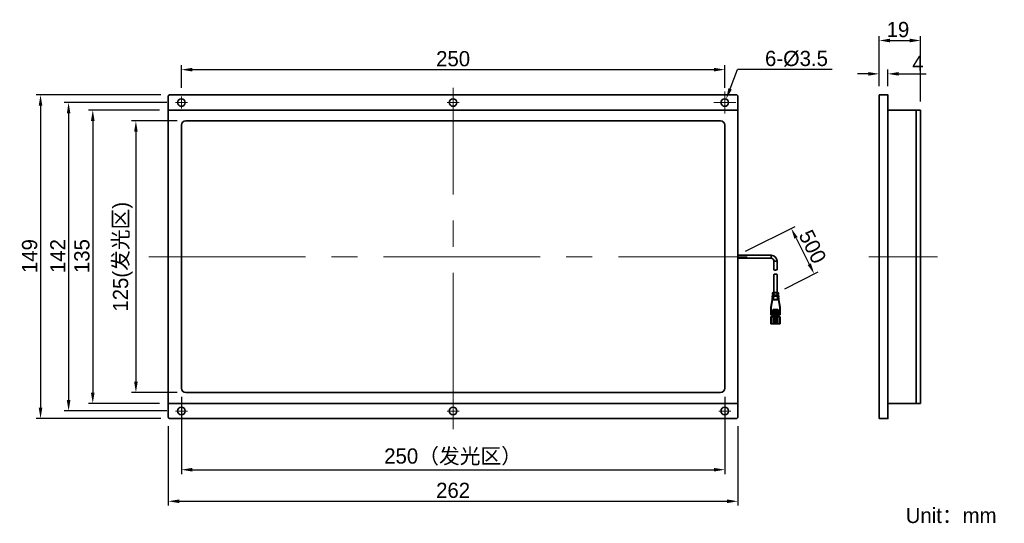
# Model space of a CAD drawing. Header units: millimetres. Extents: x 56 to 283, y 74 to 190.
import ezdxf

# ---------------------------------------------------------------- set-up
doc = ezdxf.new("R2010")
doc.units = ezdxf.units.MM
doc.header["$LTSCALE"] = 3
doc.header["$PDSIZE"] = -5
doc.linetypes.add('点画线', pattern=[18, 12, -2, 2, -2])
doc.layers.get('Defpoints').update_dxf_attribs({"lineweight": 18})
for name, color, linetype, lineweight in [('中心线层', 1, '点画线', 18), ('尺寸线层', 3, 'Continuous', 18), ('标注', 3, 'Continuous', 25), ('粗实线层', 7, 'Continuous', 35)]:
    doc.layers.add(name, color=color, linetype=linetype, lineweight=lineweight)
doc.styles.get("Standard").update_dxf_attribs({"font": '兰亭黑 GBK.TTF'})
doc.dimstyles.new('CST Standard', dxfattribs={"dimtxt": 3.5, "dimasz": 2.5, "dimexe": 1, "dimexo": 2, "dimgap": 0.6, "dimtad": 1, "dimtoh": 1, "dimdsep": 46, "dimtxsty": 'Standard', "dimcen": -2.5, "dimdle": 5, "dimadec": 1, "dimazin": 2, "dimtfac": 1, "dimtofl": 0, "dimtmove": 0, "dimatfit": 0, "dimfxl": 1, "dimtolj": 1, "dimarcsym": 0})

# ---------------------------------------------------------------- blocks, each defined once
blk = doc.blocks.new('*X0')
at = {"layer": 'Defpoints', "color": 0}
for p in [(90.5, 172.81), (60.85, 98.31), (90.5, 98.31)]:
    blk.add_point(p, dxfattribs=at)
at = {"layer": '尺寸线层', "color": 0, "linetype": 'Continuous', "lineweight": -2}
for p, q in [((88.5, 172.81), (59.85, 172.81)), ((60.85, 170.31), (60.85, 100.81)), ((88.5, 98.31), (59.85, 98.31))]:
    blk.add_line(p, q, dxfattribs=at)
at = {"layer": '尺寸线层', "color": 0}
for points in [[(61.27, 170.31), (60.44, 170.31), (60.85, 172.81)], [(60.44, 100.81), (61.27, 100.81), (60.85, 98.31)]]:
    blk.add_solid(points, dxfattribs=at)
at = {"layer": '尺寸线层', "color": 0, "ltscale": 3, "insert": (58.36, 135.71), "char_height": 3.5, "attachment_point": 5, "rotation": 90, "bg_fill": 3, "box_fill_scale": 1.1, "bg_fill_color": 9, "bg_fill_true_color": 13158600, "bg_fill_transparency": 0}
blk.add_mtext('\\A1;149', dxfattribs=at)
blk = doc.blocks.new('*X1')
at = {"layer": 'Defpoints', "color": 0}
for p in [(91.87, 171.06), (67.31, 100.06), (91.87, 100.06)]:
    blk.add_point(p, dxfattribs=at)
at = {"layer": '尺寸线层', "color": 0, "linetype": 'Continuous', "lineweight": -2}
for p, q in [((89.87, 171.06), (66.31, 171.06)), ((67.31, 168.56), (67.31, 102.56)), ((89.87, 100.06), (66.31, 100.06))]:
    blk.add_line(p, q, dxfattribs=at)
at = {"layer": '尺寸线层', "color": 0}
for points in [[(67.73, 168.56), (66.9, 168.56), (67.31, 171.06)], [(66.9, 102.56), (67.73, 102.56), (67.31, 100.06)]]:
    blk.add_solid(points, dxfattribs=at)
at = {"layer": '尺寸线层', "color": 0, "ltscale": 3, "insert": (64.84, 135.71), "char_height": 3.5, "attachment_point": 5, "rotation": 90, "bg_fill": 3, "box_fill_scale": 1.1, "bg_fill_color": 9, "bg_fill_true_color": 13158600, "bg_fill_transparency": 0}
blk.add_mtext('\\A1;142', dxfattribs=at)
blk = doc.blocks.new('*X2')
at = {"layer": 'Defpoints', "color": 0}
for p in [(90.25, 169.31), (72.87, 101.81), (90.25, 101.81)]:
    blk.add_point(p, dxfattribs=at)
at = {"layer": '尺寸线层', "color": 0, "linetype": 'Continuous', "lineweight": -2}
for p, q in [((88.25, 169.31), (71.87, 169.31)), ((72.87, 166.81), (72.87, 104.31)), ((88.25, 101.81), (71.87, 101.81))]:
    blk.add_line(p, q, dxfattribs=at)
at = {"layer": '尺寸线层', "color": 0}
for points in [[(73.29, 166.81), (72.45, 166.81), (72.87, 169.31)], [(72.45, 104.31), (73.29, 104.31), (72.87, 101.81)]]:
    blk.add_solid(points, dxfattribs=at)
at = {"layer": '尺寸线层', "color": 0, "ltscale": 3, "insert": (70.38, 135.71), "char_height": 3.5, "attachment_point": 5, "rotation": 90, "bg_fill": 3, "box_fill_scale": 1.1, "bg_fill_color": 9, "bg_fill_true_color": 13158600, "bg_fill_transparency": 0}
blk.add_mtext('\\A1;135', dxfattribs=at)
blk = doc.blocks.new('*X3')
at = {"layer": 'Defpoints', "color": 0}
for p in [(94.25, 166.81), (82.79, 104.31), (94.25, 104.31)]:
    blk.add_point(p, dxfattribs=at)
at = {"layer": '尺寸线层', "color": 0, "linetype": 'Continuous', "lineweight": -2}
for p, q in [((92.25, 166.81), (81.79, 166.81)), ((82.79, 164.31), (82.79, 106.81)), ((92.25, 104.31), (81.79, 104.31))]:
    blk.add_line(p, q, dxfattribs=at)
at = {"layer": '尺寸线层', "color": 0}
for points in [[(83.21, 164.31), (82.38, 164.31), (82.79, 166.81)], [(82.38, 106.81), (83.21, 106.81), (82.79, 104.31)]]:
    blk.add_solid(points, dxfattribs=at)
at = {"layer": '尺寸线层', "color": 0, "ltscale": 3, "insert": (79.78, 135.56), "char_height": 3.5, "attachment_point": 5, "rotation": 90, "bg_fill": 3, "box_fill_scale": 1.1, "bg_fill_color": 9, "bg_fill_true_color": 13158600, "bg_fill_transparency": 0}
blk.add_mtext('\\A1;125(发光区)', dxfattribs=at)
blk = doc.blocks.new('*X4')
at = {"layer": 'Defpoints', "color": 0}
for p in [(90.25, 98.56), (221.25, 98.56), (221.25, 79.28)]:
    blk.add_point(p, dxfattribs=at)
at = {"layer": '尺寸线层', "color": 0, "linetype": 'Continuous', "lineweight": -2}
for p, q in [((90.25, 96.56), (90.25, 78.28)), ((221.25, 96.56), (221.25, 78.28)), ((92.75, 79.28), (218.75, 79.28))]:
    blk.add_line(p, q, dxfattribs=at)
at = {"layer": '尺寸线层', "color": 0}
for points in [[(92.75, 79.7), (92.75, 78.86), (90.25, 79.28)], [(218.75, 78.86), (218.75, 79.7), (221.25, 79.28)]]:
    blk.add_solid(points, dxfattribs=at)
at = {"layer": '尺寸线层', "color": 0, "ltscale": 3, "insert": (155.75, 81.78), "char_height": 3.5, "attachment_point": 5, "bg_fill": 3, "box_fill_scale": 1.1, "bg_fill_color": 9, "bg_fill_true_color": 13158600, "bg_fill_transparency": 0}
blk.add_mtext('\\A1;262', dxfattribs=at)
blk = doc.blocks.new('*X5')
at = {"layer": 'Defpoints', "color": 0}
for p in [(93.25, 105.31), (218.25, 105.31), (218.25, 86.55)]:
    blk.add_point(p, dxfattribs=at)
at = {"layer": '尺寸线层', "color": 0, "linetype": 'Continuous', "lineweight": -2}
for p, q in [((93.25, 103.31), (93.25, 85.55)), ((218.25, 103.31), (218.25, 85.55)), ((95.75, 86.55), (215.75, 86.55))]:
    blk.add_line(p, q, dxfattribs=at)
at = {"layer": '尺寸线层', "color": 0}
for points in [[(95.75, 86.96), (95.75, 86.13), (93.25, 86.55)], [(215.75, 86.13), (215.75, 86.96), (218.25, 86.55)]]:
    blk.add_solid(points, dxfattribs=at)
at = {"layer": '尺寸线层', "color": 0, "ltscale": 3, "insert": (155.75, 89.47), "char_height": 3.5, "attachment_point": 5, "bg_fill": 3, "box_fill_scale": 1.1, "bg_fill_color": 9, "bg_fill_true_color": 13158600, "bg_fill_transparency": 0}
blk.add_mtext('\\A1;250（发光区）', dxfattribs=at)
blk = doc.blocks.new('*X6')
at = {"layer": 'Defpoints', "color": 0}
for p in [(218.25, 178.62), (93.25, 172.43), (218.25, 172.43)]:
    blk.add_point(p, dxfattribs=at)
at = {"layer": '尺寸线层', "color": 0, "linetype": 'Continuous', "lineweight": -2}
for p, q in [((93.25, 174.43), (93.25, 179.62)), ((218.25, 174.43), (218.25, 179.62)), ((95.75, 178.62), (215.75, 178.62))]:
    blk.add_line(p, q, dxfattribs=at)
at = {"layer": '尺寸线层', "color": 0}
for points in [[(95.75, 179.04), (95.75, 178.2), (93.25, 178.62)], [(215.75, 178.2), (215.75, 179.04), (218.25, 178.62)]]:
    blk.add_solid(points, dxfattribs=at)
at = {"layer": '尺寸线层', "color": 0, "ltscale": 3, "insert": (155.75, 181.12), "char_height": 3.5, "attachment_point": 5, "bg_fill": 3, "box_fill_scale": 1.1, "bg_fill_color": 9, "bg_fill_true_color": 13158600, "bg_fill_transparency": 0}
blk.add_mtext('\\A1;250', dxfattribs=at)
blk = doc.blocks.new('*X7')
at = {"layer": 'Defpoints', "color": 0}
for p in [(255.76, 177.65), (253.76, 172.81), (255.76, 172.81)]:
    blk.add_point(p, dxfattribs=at)
at = {"layer": '尺寸线层', "color": 0, "linetype": 'Continuous', "lineweight": -2}
for p, q in [((251.26, 177.65), (248.76, 177.65)), ((253.76, 174.81), (253.76, 178.65)), ((255.76, 174.81), (255.76, 178.65)), ((258.26, 177.65), (264.53, 177.65))]:
    blk.add_line(p, q, dxfattribs=at)
at = {"layer": '尺寸线层', "color": 0}
for points in [[(251.26, 177.24), (251.26, 178.07), (253.76, 177.65)], [(258.26, 178.07), (258.26, 177.24), (255.76, 177.65)]]:
    blk.add_solid(points, dxfattribs=at)
at = {"layer": '尺寸线层', "color": 0, "ltscale": 3, "insert": (262.65, 180.11), "char_height": 3.5, "attachment_point": 5, "bg_fill": 3, "box_fill_scale": 1.1, "bg_fill_color": 9, "bg_fill_true_color": 13158600, "bg_fill_transparency": 0}
blk.add_mtext('\\A1;4', dxfattribs=at)
blk = doc.blocks.new('*X8')
at = {"layer": 'Defpoints', "color": 0}
for p in [(263.26, 185.33), (253.76, 172.81), (263.26, 169.31)]:
    blk.add_point(p, dxfattribs=at)
at = {"layer": '尺寸线层', "color": 0, "linetype": 'Continuous', "lineweight": -2}
for p, q in [((253.76, 174.81), (253.76, 186.33)), ((263.26, 171.31), (263.26, 186.33)), ((256.26, 185.33), (260.76, 185.33))]:
    blk.add_line(p, q, dxfattribs=at)
at = {"layer": '尺寸线层', "color": 0}
for points in [[(256.26, 185.75), (256.26, 184.91), (253.76, 185.33)], [(260.76, 184.91), (260.76, 185.75), (263.26, 185.33)]]:
    blk.add_solid(points, dxfattribs=at)
at = {"layer": '尺寸线层', "color": 0, "ltscale": 3, "insert": (258.07, 187.83), "char_height": 3.5, "attachment_point": 5, "bg_fill": 3, "box_fill_scale": 1.1, "bg_fill_color": 9, "bg_fill_true_color": 13158600, "bg_fill_transparency": 0}
blk.add_mtext('\\A1;19', dxfattribs=at)
blk = doc.blocks.new('*X9')
at = {"layer": 'Defpoints', "color": 0}
for p in [(217.93, 170.24), (218.56, 171.87)]:
    blk.add_point(p, dxfattribs=at)
at = {"layer": '尺寸线层', "color": 0, "linetype": 'Continuous', "lineweight": -2}
blk.add_line((219.47, 174.2), (221.19, 178.62), dxfattribs=at)
at = {"layer": '尺寸线层', "color": 0, "linetype": 'Continuous'}
for p, q in [((218.25, 168.56), (218.25, 173.56)), ((215.75, 171.06), (220.75, 171.06))]:
    blk.add_line(p, q, dxfattribs=at)
at = {"layer": '尺寸线层', "color": 0}
blk.add_solid([(219.08, 174.36), (219.86, 174.05), (218.56, 171.87)], dxfattribs=at)
at = {"layer": '尺寸线层', "color": 0, "ltscale": 3, "insert": (234.73, 181.14), "char_height": 3.5, "attachment_point": 5, "bg_fill": 3, "box_fill_scale": 1.1, "bg_fill_color": 9, "bg_fill_true_color": 13158600, "bg_fill_transparency": 0}
blk.add_mtext('\\A1;\\A1;6-{\\fArial|b0|i0|c134|p34;%%C}3.5', dxfattribs=at)
at = {"layer": '尺寸线层', "color": 0, "linetype": 'Continuous', "lineweight": -2}
blk.add_line((242.96, 178.62), (221.19, 178.62), dxfattribs=at)
blk = doc.blocks.new('*X10')
at = {"layer": 'Defpoints', "color": 0}
for p in [(221.25, 135.91), (238.81, 131.62), (230.26, 127.3)]:
    blk.add_point(p, dxfattribs=at)
at = {"layer": '尺寸线层', "color": 0, "linetype": 'Continuous', "lineweight": -2}
for p, q in [((223.03, 136.81), (234.4, 142.56)), ((234.64, 139.87), (237.68, 133.85)), ((232.04, 128.2), (239.7, 132.07))]:
    blk.add_line(p, q, dxfattribs=at)
at = {"layer": '尺寸线层', "color": 0}
for points in [[(235.01, 140.06), (234.27, 139.69), (233.51, 142.11)], [(237.31, 133.66), (238.05, 134.04), (238.81, 131.62)]]:
    blk.add_solid(points, dxfattribs=at)
at = {"layer": '尺寸线层', "color": 0, "ltscale": 3, "insert": (238.43, 137.88), "char_height": 3.5, "attachment_point": 5, "rotation": 296.8041, "bg_fill": 3, "box_fill_scale": 1.1, "bg_fill_color": 9, "bg_fill_true_color": 13158600, "bg_fill_transparency": 0}
blk.add_mtext('\\A1;500', dxfattribs=at)

msp = doc.modelspace()

# ---------------------------------------------------------------- linework, layer by layer
at = {"layer": '中心线层', "color": 0}
for p, q in [((155.7471, 95.8655), (155.7471, 174.4053)), ((93.2471, 169.6843), (93.2471, 172.4343)), ((218.2471, 169.6843), (218.2471, 172.4343)), ((91.8721, 171.0593), (94.6221, 171.0593)), ((154.3721, 171.0593), (157.1221, 171.0593)), ((216.8721, 171.0593), (219.6221, 171.0593)), ((85.769, 135.5593), (223.3641, 135.5593)), ((267.1779, 135.5593), (251.3629, 135.5593)), ((91.8721, 100.0593), (94.6221, 100.0593)), ((216.8721, 100.0593), (219.6221, 100.0593)), ((218.2471, 98.6843), (218.2471, 101.4343))]:
    msp.add_line(p, q, dxfattribs=at)
at = {"layer": '粗实线层', "color": 0}
for p, q in [((90.2471, 172.5593), (90.4971, 172.8093)), ((90.2471, 98.5593), (90.2471, 172.5593)), ((90.4971, 172.8093), (220.9971, 172.8093)), ((221.2471, 172.5593), (220.9971, 172.8093)), ((221.2471, 172.5593), (221.2471, 98.5593)), ((90.2471, 169.3093), (221.2471, 169.3093)), ((93.2471, 105.3093), (93.2471, 165.8093)), ((94.2471, 166.8093), (217.2471, 166.8093)), ((218.2471, 165.8093), (218.2471, 105.3093)), ((228.9057, 135.9093), (221.2471, 135.9093)), ((228.9057, 135.2093), (228.9057, 135.9093)), ((228.9057, 135.2093), (221.2471, 135.2093)), ((229.5557, 134.5593), (229.5557, 132.5225)), ((230.2557, 134.5593), (229.5557, 134.5593)), ((230.2557, 134.5593), (230.2557, 132.5681)), ((229.5557, 127.2993), (229.5557, 131.4784)), ((229.5557, 127.2993), (229.5557, 131.4784)), ((229.686, 131.5593), (230.1255, 131.5593)), ((230.2557, 127.2993), (230.2557, 131.4784)), ((230.2557, 127.2993), (230.2557, 131.4784)), ((229.1932, 126.8993), (229.1707, 126.1793)), ((229.1707, 126.1793), (229.1932, 126.8993)), ((229.1932, 126.8993), (229.5557, 126.8993)), ((229.2039, 127.2412), (229.1982, 127.0592)), ((229.1982, 127.0592), (229.2039, 127.2412)), ((229.1982, 127.0592), (229.5557, 127.0592)), ((230.6076, 127.2412), (229.2039, 127.2412)), ((229.2639, 127.2993), (230.5476, 127.2993)), ((229.5557, 127.0592), (229.5557, 126.8993)), ((230.2557, 126.8993), (230.2557, 127.0592)), ((230.2557, 127.0592), (230.6132, 127.0592)), ((230.2557, 126.8993), (230.6182, 126.8993)), ((230.6076, 127.2412), (230.6132, 127.0592)), ((230.6182, 126.8993), (230.6407, 126.1793)), ((228.8566, 123.9643), (229.1471, 125.6495)), ((228.9157, 123.9542), (229.2063, 125.6393)), ((229.2063, 125.6393), (229.1471, 125.6495)), ((229.1657, 126.0193), (229.1548, 125.6702)), ((229.1548, 125.6702), (229.1657, 126.0193)), ((229.1657, 126.0193), (229.5557, 126.0193)), ((229.1707, 126.1793), (229.5557, 126.1793)), ((229.2063, 125.6993), (230.6052, 125.6993)), ((229.2063, 125.6993), (229.2063, 125.6393)), ((229.2063, 125.6393), (230.6052, 125.6393)), ((229.2708, 126.4993), (229.278, 126.6993)), ((229.2708, 126.4993), (230.5407, 126.4993)), ((229.278, 126.6993), (230.5335, 126.6993)), ((229.5557, 126.1793), (229.5557, 126.0193)), ((230.2557, 126.0193), (230.2557, 126.1793)), ((230.2557, 126.1793), (230.6407, 126.1793)), ((230.2557, 126.0193), (230.6457, 126.0193)), ((230.5335, 126.6993), (230.5407, 126.4993)), ((230.6052, 125.6393), (230.6052, 125.6993)), ((230.6643, 125.6495), (230.6052, 125.6393)), ((230.6052, 125.6393), (230.8957, 123.9542)), ((230.6457, 126.0193), (230.6566, 125.6702)), ((230.6457, 126.0193), (230.6566, 125.6702)), ((230.6643, 125.6495), (230.9549, 123.9643)), ((228.9157, 123.9542), (228.8557, 123.9542)), ((228.8557, 122.1993), (228.8557, 123.9542)), ((228.8566, 123.9643), (228.9157, 123.9542)), ((228.9157, 122.1593), (228.9157, 123.9542)), ((229.2657, 123.2993), (229.3057, 123.2993)), ((229.2657, 123.2993), (229.2657, 122.2193)), ((229.3057, 123.2993), (229.3057, 122.2193)), ((230.4457, 123.3993), (229.3657, 123.3993)), ((229.3657, 123.3993), (229.3657, 123.3593)), ((230.4457, 123.3593), (229.3657, 123.3593)), ((230.3057, 123.1193), (229.5057, 123.1193)), ((229.5057, 120.8593), (229.5057, 123.1193)), ((229.6757, 122.8393), (229.5057, 122.8393)), ((230.2657, 123.1593), (229.5457, 123.1593)), ((229.5657, 122.9593), (229.5657, 123.1593)), ((229.6957, 122.9593), (229.5657, 122.9593)), ((229.6757, 120.7593), (229.6757, 122.8993)), ((229.6957, 120.7593), (229.6957, 122.9593)), ((230.0257, 122.9593), (229.7857, 122.9593)), ((229.7857, 122.9593), (229.7857, 120.7593)), ((229.8057, 122.8993), (229.8057, 120.7593)), ((230.0057, 122.8393), (229.8057, 122.8393)), ((230.0057, 120.7593), (230.0057, 122.8993)), ((230.0257, 120.7593), (230.0257, 122.9593)), ((230.2457, 122.9593), (230.1157, 122.9593)), ((230.1157, 122.9593), (230.1157, 120.7593)), ((230.1357, 122.8993), (230.1357, 120.7593)), ((230.3057, 122.8393), (230.1357, 122.8393)), ((230.2457, 123.1593), (230.2457, 122.9593)), ((230.3057, 120.8593), (230.3057, 123.1193)), ((230.4457, 123.3993), (230.4457, 123.3593)), ((230.5457, 123.2993), (230.5057, 123.2993)), ((230.5057, 122.2193), (230.5057, 123.2993)), ((230.5457, 122.2193), (230.5457, 123.2993)), ((230.8957, 123.9542), (230.9549, 123.9643)), ((230.9557, 123.9542), (230.8957, 123.9542)), ((230.8957, 123.9542), (230.8957, 122.1593)), ((230.9549, 123.9643), (230.9557, 123.9542)), ((230.9557, 123.9542), (230.9557, 122.1993)), ((229.2457, 122.1993), (228.8557, 122.1993)), ((229.4807, 121.7193), (228.8557, 121.7193)), ((228.8557, 120.1393), (228.8557, 121.7193)), ((228.8557, 120.1393), (230.9557, 120.1393)), ((229.2457, 122.1593), (228.8957, 122.1593)), ((229.4807, 121.7593), (228.8957, 121.7593)), ((228.9557, 120.1393), (228.9557, 121.7593)), ((229.1057, 121.7593), (229.1057, 122.1593)), ((229.1457, 121.7593), (229.1457, 122.1593)), ((229.2457, 122.1993), (229.2457, 122.1593)), ((229.2657, 122.2193), (229.3057, 122.2193)), ((229.4807, 120.1393), (229.4807, 121.7593)), ((229.5057, 121.5393), (229.4807, 121.5393)), ((229.4807, 120.3393), (230.3307, 120.3393)), ((230.2057, 120.7593), (229.6057, 120.7593)), ((230.3307, 121.5393), (230.3057, 121.5393)), ((230.9157, 121.7593), (230.3307, 121.7593)), ((230.3307, 120.1393), (230.3307, 121.7593)), ((230.9557, 121.7193), (230.3307, 121.7193)), ((230.5457, 122.2193), (230.5057, 122.2193)), ((230.9557, 122.1993), (230.5657, 122.1993)), ((230.5657, 122.1993), (230.5657, 122.1593)), ((230.9157, 122.1593), (230.5657, 122.1593)), ((230.6657, 121.7593), (230.6657, 122.1593)), ((230.7057, 121.7593), (230.7057, 122.1593)), ((230.8557, 120.1393), (230.8557, 121.7593)), ((230.9557, 120.1393), (230.9557, 121.7193)), ((217.2471, 104.3093), (94.2471, 104.3093)), ((221.2471, 101.8093), (90.2471, 101.8093)), ((263.2644, 101.8093), (255.7644, 101.8093)), ((90.4971, 98.3093), (90.2471, 98.5593)), ((220.9971, 98.3093), (90.4971, 98.3093)), ((220.9971, 98.3093), (221.2471, 98.5593))]:
    msp.add_line(p, q, dxfattribs=at)
msp.add_lwpolyline([(253.7644, 98.3093), (253.7644, 172.8093), (255.7644, 172.8093), (255.7644, 98.3093)], close=True, dxfattribs=at)
for centre in [(93.2471, 171.0593), (218.2471, 171.0593), (93.2471, 100.0593), (218.2471, 100.0593)]:
    msp.add_circle(centre, 0.875, dxfattribs=at)
for centre, radius, start, end in [((94.2471, 165.8093), 1, 90, 180), ((217.2471, 165.8093), 1, 360, 90), ((228.9057, 134.5593), 1.35, 360, 90), ((228.9057, 134.5593), 0.65, 360, 90), ((229.7432, 132.8299), 0.36, 238.62327, 296.843767), ((230.1767, 131.9733), 0.6, 82.428449, 116.843767), ((229.2639, 127.2393), 0.06, 90, 178.210089), ((230.5476, 127.2393), 0.06, 1.789911, 90), ((229.2063, 125.6393), 0.06, 90, 170.217593), ((230.6052, 125.6393), 0.06, 9.782407, 90), ((228.9157, 123.9542), 0.06, 170.217593, 180), ((229.3657, 123.2993), 0.1, 90, 180), ((229.3657, 123.2993), 0.06, 90, 180), ((229.5457, 123.1193), 0.04, 90, 180), ((230.2657, 123.1193), 0.04, 0, 90), ((230.4457, 123.2993), 0.1, 0, 90), ((230.4457, 123.2993), 0.06, 0, 90), ((230.8957, 123.9542), 0.06, 0, 9.782407), ((228.8957, 122.1993), 0.04, 180, 270), ((228.8957, 121.7193), 0.04, 90, 180), ((229.2457, 122.2193), 0.06, 270, 360), ((229.2457, 122.2193), 0.02, 270, 360), ((229.6057, 120.8593), 0.1, 180, 270), ((230.2057, 120.8593), 0.1, 270, 0), ((230.5657, 122.2193), 0.06, 180, 270), ((230.5657, 122.2193), 0.02, 180, 270), ((230.9157, 122.1993), 0.04, 270, 360), ((230.9157, 121.7193), 0.04, 0, 90), ((94.2471, 105.3093), 1, 180, 270), ((217.2471, 105.3093), 1, 270, 360)]:
    msp.add_arc(centre, radius, start, end, dxfattribs=at)
for centre, major_axis, start_param, end_param in [((229.5657, 122.7793), (0, 0.18), 0, 1.23095942), ((229.6957, 122.8993), (0, 0.06), 0, 1.57079633), ((229.7857, 122.8993), (0, 0.06), 4.71238898, 6.28318531), ((230.0257, 122.8993), (0, 0.06), 0, 1.57079633), ((230.1157, 122.8993), (0, 0.06), 4.71238898, 6.28318531), ((230.2457, 122.7793), (0, 0.18), 5.05222589, 6.28318531)]:
    msp.add_ellipse(centre, major_axis=major_axis, ratio=0.33333333, start_param=start_param, end_param=end_param, dxfattribs=at)
for points, knots in [([(229.5726, 131.5204), (229.5678, 131.513), (229.5603, 131.4998), (229.5557, 131.4848), (229.5557, 131.4784)], [0, 0, 0, 0, 721.24040328, 1242.43561268, 1242.43561268, 1242.43561268, 1242.43561268]), ([(229.6843, 131.5593), (229.6718, 131.5593), (229.6486, 131.5586), (229.6164, 131.5531), (229.5899, 131.5411), (229.5772, 131.5277), (229.5726, 131.5204)], [0, 0, 0, 0, 668.97106202, 1244.07009215, 1739.30357865, 2203.21761749, 2203.21761749, 2203.21761749, 2203.21761749]), ([(230.1272, 131.5593), (230.1107, 131.5592), (230.076, 131.5577), (230.0023, 131.5528), (229.9057, 131.5486), (229.8091, 131.5528), (229.7355, 131.5577), (229.7008, 131.5592), (229.6843, 131.5593)], [0, 0, 0, 0, 353.50966834, 743.07031741, 1583.49724364, 2423.92434375, 2813.48505331, 3166.99487683, 3166.99487683, 3166.99487683, 3166.99487683]), ([(230.2389, 131.5204), (230.2343, 131.5277), (230.2216, 131.5411), (230.1951, 131.5531), (230.1629, 131.5586), (230.1396, 131.5593), (230.1272, 131.5593)], [0, 0, 0, 0, 465.02464572, 961.4437114, 1537.91931368, 2208.49134106, 2208.49134106, 2208.49134106, 2208.49134106]), ([(230.2557, 131.4784), (230.2557, 131.4848), (230.2511, 131.4998), (230.2436, 131.513), (230.2389, 131.5204)], [0, 0, 0, 0, 522.6914916, 1246.00213868, 1246.00213868, 1246.00213868, 1246.00213868])]:
    msp.add_open_spline(points, degree=3, knots=knots, dxfattribs=at)

# ---------------------------------------------------------------- texts
at = {"layer": '标注', "ltscale": 3, "insert": (259.8542, 77.7715), "char_height": 3.5, "width": 55.615857, "attachment_point": 1}
msp.add_mtext('{\\C0;Unit：mm}', dxfattribs=at)

# ---------------------------------------------------------------- next in the draw order: dimensions: what is measured, and where the dimension line sits
at = {"layer": '尺寸线层', "color": 0}
dim = msp.add_linear_dim(base=(218.2471, 178.6191), p1=(93.2471, 172.4343), p2=(218.2471, 172.4343), dimstyle='CST Standard', override={"dimlfac": 2, "dimsah": 1, "dimtfill": 1, "dimtzin": 8}, dxfattribs=at)
dim.commit()
dim.dimension.update_dxf_attribs({"geometry": '*X6', "text_midpoint": (155.7471, 181.1157)})
dim = msp.add_linear_dim(base=(255.7644, 177.6528), p1=(253.7644, 172.8093), p2=(255.7644, 172.8093), dimstyle='CST Standard', override={"dimlfac": 2, "dimsah": 1, "dimtfill": 1, "dimtzin": 8}, dxfattribs=at)
dim.commit()
dim.dimension.update_dxf_attribs({"geometry": '*X7', "text_midpoint": (262.6472, 177.6528), "dimtype": 160})
dim = msp.add_linear_dim(base=(60.855, 98.3093), p1=(90.4971, 172.8093), p2=(90.4971, 98.3093), angle=270, dimstyle='CST Standard', override={"dimlfac": 2, "dimsah": 1, "dimtfill": 1, "dimtzin": 8}, dxfattribs=at)
dim.commit()
dim.dimension.update_dxf_attribs({"geometry": '*X0', "text_midpoint": (60.855, 135.7145), "dimtype": 160})
dim = msp.add_linear_dim(base=(238.8082, 131.6202), p1=(221.2471, 135.9093), p2=(230.2557, 127.2993), angle=296.804114, text='500', dimstyle='CST Standard', override={"dimlfac": 2, "dimsah": 1, "dimtfill": 1}, dxfattribs=at)
dim.commit()
dim.dimension.update_dxf_attribs({"geometry": '*X10', "text_midpoint": (236.2109, 136.7611), "dimtype": 160})

# ---------------------------------------------------------------- next in the draw order: linework, layer by layer
at = {"layer": '中心线层', "color": 0}
msp.add_line((155.7471, 169.6843), (155.7471, 172.4343), dxfattribs=at)
at = {"layer": '粗实线层', "color": 0}
msp.add_circle((155.7471, 171.0593), 0.875, dxfattribs=at)

# ---------------------------------------------------------------- next in the draw order: dimensions: what is measured, and where the dimension line sits
at = {"layer": '尺寸线层', "color": 0}
dim = msp.add_linear_dim(base=(263.2644, 185.3285), p1=(253.7644, 172.8093), p2=(263.2644, 169.3093), dimstyle='CST Standard', override={"dimlfac": 2, "dimsah": 1, "dimtfill": 1, "dimtzin": 8}, dxfattribs=at)
dim.commit()
dim.dimension.update_dxf_attribs({"geometry": '*X8', "text_midpoint": (258.0711, 185.3285), "dimtype": 160})
dim = msp.add_diameter_dim_2p(p1=(217.93, 170.2437), p2=(218.5641, 171.8748), text='\\A1;6-{\\fArial|b0|i0|c134|p34;%%C}3.5', dimstyle='CST Standard', override={"dimlfac": 2, "dimpost": '6-%%C<>通孔', "dimtxsty": 'Standard', "dimsah": 1, "dimtfill": 1, "dimtzin": 8}, dxfattribs=at)
dim.commit()
dim.dimension.update_dxf_attribs({"geometry": '*X9', "text_midpoint": (234.728, 178.6191), "dimtype": 163})
dim = msp.add_linear_dim(base=(67.3117, 100.0593), p1=(91.8721, 171.0593), p2=(91.8721, 100.0593), angle=270, dimstyle='CST Standard', override={"dimlfac": 2, "dimsah": 1, "dimtfill": 1, "dimtzin": 8}, dxfattribs=at)
dim.commit()
dim.dimension.update_dxf_attribs({"geometry": '*X1', "text_midpoint": (67.3117, 135.7145), "dimtype": 160})
dim = msp.add_linear_dim(base=(221.2471, 79.2807), p1=(90.2471, 98.5593), p2=(221.2471, 98.5593), dimstyle='CST Standard', override={"dimlfac": 2, "dimsah": 1, "dimtfill": 1, "dimtzin": 8}, dxfattribs=at)
dim.commit()
dim.dimension.update_dxf_attribs({"geometry": '*X4', "text_midpoint": (155.7471, 81.7773)})

# ---------------------------------------------------------------- next in the draw order: linework, layer by layer
at = {"layer": '粗实线层', "color": 0}
for p, q in [((255.7644, 101.8093), (255.7644, 169.3093)), ((255.7644, 169.3093), (263.2644, 169.3093)), ((262.2644, 169.3093), (262.2644, 101.8093)), ((263.2644, 169.3093), (263.2644, 101.8093))]:
    msp.add_line(p, q, dxfattribs=at)

# ---------------------------------------------------------------- next in the draw order: dimensions: what is measured, and where the dimension line sits
at = {"layer": '尺寸线层', "color": 0}
dim = msp.add_linear_dim(base=(72.8695, 101.8093), p1=(90.2471, 169.3093), p2=(90.2471, 101.8093), angle=270, dimstyle='CST Standard', override={"dimlfac": 2, "dimsah": 1, "dimtfill": 1, "dimtzin": 8}, dxfattribs=at)
dim.commit()
dim.dimension.update_dxf_attribs({"geometry": '*X2', "text_midpoint": (72.8695, 135.7145), "dimtype": 160})

# ---------------------------------------------------------------- next in the draw order: dimensions: what is measured, and where the dimension line sits
dim = msp.add_linear_dim(base=(82.7926, 104.3093), p1=(94.2471, 166.8093), p2=(94.2471, 104.3093), angle=270, dimstyle='CST Standard', override={"dimlfac": 2, "dimpost": '(发光区)', "dimsah": 1, "dimtfill": 1, "dimtzin": 8}, dxfattribs=at)
dim.commit()
dim.dimension.update_dxf_attribs({"geometry": '*X3', "text_midpoint": (79.7829, 135.5593)})

# ---------------------------------------------------------------- next in the draw order: dimensions: what is measured, and where the dimension line sits
dim = msp.add_linear_dim(base=(218.2471, 86.5482), p1=(93.2471, 105.3093), p2=(218.2471, 105.3093), dimstyle='CST Standard', override={"dimlfac": 2, "dimpost": '（发光区）', "dimsah": 1, "dimtfill": 1, "dimtzin": 8}, dxfattribs=at)
dim.commit()
dim.dimension.update_dxf_attribs({"geometry": '*X5', "text_midpoint": (155.7471, 89.4663)})

# ---------------------------------------------------------------- next in the draw order: linework, layer by layer
at = {"layer": '中心线层', "color": 0}
msp.add_line((154.3721, 100.0593), (157.1221, 100.0593), dxfattribs=at)
at = {"layer": '粗实线层', "color": 0}
msp.add_circle((155.7471, 100.0593), 0.875, dxfattribs=at)

doc.saveas('drawing.dxf')
